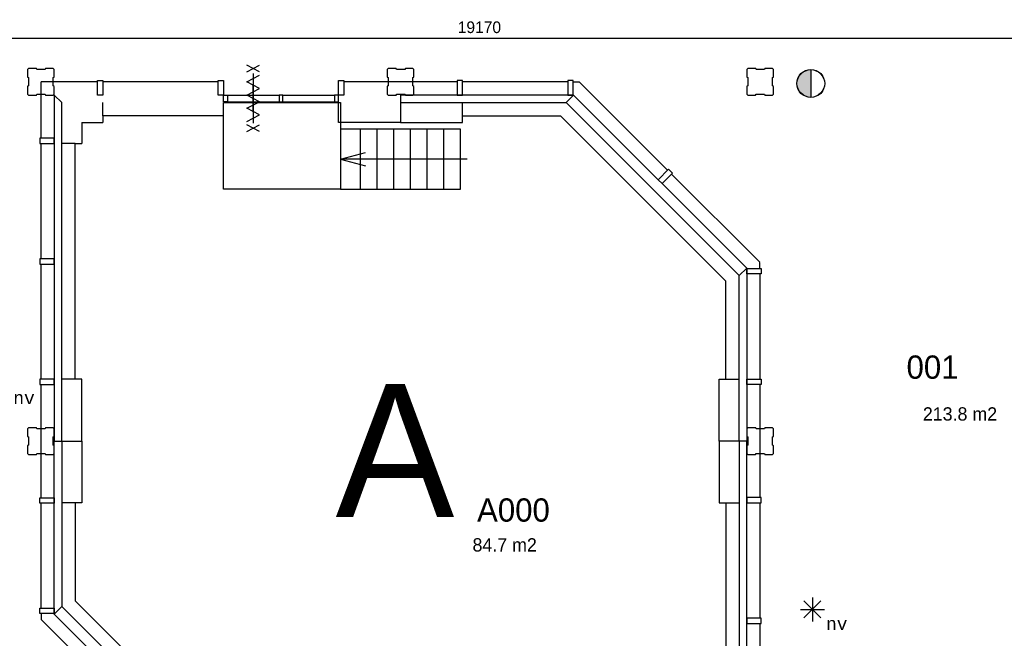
# Model space of a CAD drawing. Extents: x -1826 to 147704, y -44576 to 60962.
# Tile 9 of 75: x 92171 to 106960, y -24631 to -15333. Entities that reach past the tile are written whole.
import ezdxf
from ezdxf.enums import TextEntityAlignment as Align

# ---------------------------------------------------------------- set-up
doc = ezdxf.new("R2010")
doc.units = 0
doc.header["$MEASUREMENT"] = 0
doc.header["$PDMODE"] = 35
doc.header["$PDSIZE"] = -0.5
doc.layers.get('0').update_dxf_attribs({"linetype": 'CONTINUOUS'})
doc.layers.get('DEFPOINTS').update_dxf_attribs({"linetype": 'CONTINUOUS'})
for name, color, linetype in [('AL22----_BINNENWAND', 252, 'CONTINUOUS'), ('AL24----_TRAPPEN', 252, 'CONTINUOUS'), ('AM$1A---_MAATVOERING', 252, 'CONTINUOUS'), ('AT$1A---_TEKST', 252, 'CONTINUOUS'), ('Betonpalen', 252, 'CONTINUOUS'), ('Brandweer', 252, 'CONTINUOUS'), ('LAYER01', 252, 'CONTINUOUS'), ('M2', 252, 'CONTINUOUS')]:
    doc.layers.add(name, color=color, linetype=linetype)
doc.styles.add('B-01', font='b-gbp')
doc.styles.add('MONOTXT', font='MONOTXT')
doc.dimstyles.new('BBA_STAND', dxfattribs={"dimtxt": 175, "dimasz": 1, "dimexe": 1, "dimexo": 0.001, "dimgap": 75, "dimtad": 1, "dimdec": 0, "dimzin": 0, "dimdsep": 46, "dimtxsty": 'B-01', "dimblk": 'NONE', "dimblk1": 'PIJL1', "dimblk2": 'NONE', "dimcen": 1, "dimse1": 1, "dimse2": 1, "dimclrd": 256, "dimclre": 256, "dimclrt": 256, "dimadec": 4, "dimazin": 0, "dimtfac": 1, "dimtdec": 0, "dimtmove": 0, "dimatfit": 2, "dimldrblk": 'PIJL1', "dimfxl": 1, "dimtfillclr": 256, "dimtolj": 1, "dimtzin": 0, "dimarcsym": 0})

# ---------------------------------------------------------------- blocks, each defined once
blk = doc.blocks.new('*D202')
at = {"layer": 'AM$1A---_MAATVOERING', "lineweight": -2, "transparency": 16777216}
blk.add_line((89491, -15610), (108661, -15610), dxfattribs=at)
at = {"layer": 'DEFPOINTS', "color": 0, "transparency": 16777216}
for p in [(89491, -15423), (108661, -15417), (108661, -15610)]:
    blk.add_point(p, dxfattribs=at)
at = {"layer": 'AM$1A---_MAATVOERING', "transparency": 16777216, "insert": (99076, -15448), "char_height": 175, "attachment_point": 5, "style": 'B-01'}
blk.add_mtext('\\A1;19170', dxfattribs=at)
blk = doc.blocks.new('_None')
blk = doc.blocks.new('PIJL1')
at = {"color": 1, "linetype": 'ByBlock'}
blk.add_line((0, 83), (0, -83), dxfattribs=at)
blk.add_solid([(-100, 17), (-100, -17), (0, 0)], dxfattribs=at)

msp = doc.modelspace()

# ---------------------------------------------------------------- hatches: boundary and pattern name
at = {"layer": 'Brandweer'}
msp.add_hatch(color=256, dxfattribs=at).paths.add_polyline_path([(104054, -16500.2), (104054, -16083.8, 1)])

# ---------------------------------------------------------------- linework, layer by layer
at = {"layer": 'AL22----_BINNENWAND'}
for points in [[(93340.7, -16266), (92490.7, -16266)], [(92490.7, -17116), (92490.7, -16266)], [(95150.7, -16266), (93420.7, -16266)], [(97890.7, -16266), (97040.7, -16266)], [(98742.6, -16266), (97890.7, -16266)], [(100402.7, -16266), (98822.6, -16266)], [(100482.7, -16266), (100574.7, -16266)], [(101903.8, -17596.2), (100574.7, -16266)], [(95290.4, -16466), (96065.7, -16466)], [(96125.4, -16466), (96900.9, -16466)], [(100490.8, -16466), (97890.7, -16466)], [(97890.7, -16466), (97890.7, -16580)], [(100376.8, -16580), (100490.8, -16466)], [(95231.2, -16780), (93420.7, -16780), (93420.7, -16580)], [(95290.4, -16565.7), (96065.7, -16565.7)], [(96125.4, -16565.7), (96900.9, -16565.7)], [(97890.7, -16580), (97890.7, -16880), (96960.7, -16880), (96960.7, -16580)], [(97890.7, -16580), (100376.8, -16580)], [(97890.7, -16580), (97890.7, -16880), (98820.7, -16880), (98820.7, -16580)], [(93420.7, -16780), (93420.7, -16880)], [(98820.7, -16780), (100299.6, -16780)], [(100299.6, -16785.3), (102771.3, -19257.1)], [(93104.7, -16880), (93420.7, -16880)], [(93104.7, -16880), (93104.7, -17196)], [(92490.7, -18926), (92490.7, -17196)], [(93004.7, -20736), (93004.7, -17196), (92804.7, -17196)], [(93004.7, -17196), (93104.7, -17196)], [(101960.4, -17652.8), (103286.7, -18977.9)], [(92490.7, -20736.1), (92490.7, -19006)], [(102976.7, -19179.9), (103090.7, -19065.9)], [(103090.7, -19065.9), (103090.7, -21666)], [(103289.5, -19074), (103289.5, -18981.9)], [(102976.7, -21666), (102976.7, -19179.9)], [(103290.7, -19154), (103290.7, -20734)], [(102776.7, -20736), (102776.7, -19257.1)], [(92490.7, -21666), (92490.7, -20816)], [(92804.7, -21666), (93104.7, -21666), (93104.7, -20736), (92804.7, -20736)], [(102976.7, -21666), (102676.7, -21666), (102676.7, -20736), (102976.7, -20736)], [(103290.7, -20814), (103290.7, -21666)], [(92490.7, -22517.9), (92490.7, -21666)], [(92690.7, -24266.1), (92690.7, -21666)], [(92690.7, -21666), (92804.7, -21666)], [(92804.7, -21666), (93104.7, -21666), (93104.7, -22596), (92804.7, -22596)], [(92804.7, -21666), (92804.7, -24152.1)], [(102976.7, -21666), (102676.7, -21666), (102676.7, -22596), (102976.7, -22596)], [(103090.7, -21666), (102976.7, -21666)], [(103290.7, -21666), (103290.7, -22516)], [(92490.7, -24178), (92490.7, -22597.9)], [(93004.7, -22596), (93004.7, -24074.9)], [(102776.7, -22596), (102776.7, -26136), (102976.7, -26136)], [(103290.7, -22595.8), (103290.7, -24326)], [(93010, -24074.9), (95481.8, -26546.7)], [(92804.7, -24152.1), (92690.7, -24266.1)], [(92490.7, -24258), (92490.7, -24350)], [(93820.9, -25679.2), (92490.7, -24350)], [(103290.7, -24406), (103290.7, -26136)]]:
    msp.add_lwpolyline(points, dxfattribs=at)
for points in [[(93420.7, -16466), (93340.7, -16466), (93340.7, -16246), (93420.7, -16246)], [(95230.7, -16466), (95150.7, -16466), (95150.7, -16246), (95230.7, -16246)], [(97040.7, -16466), (96960.7, -16466), (96960.7, -16246), (97040.7, -16246)], [(98822.6, -16246), (98742.6, -16246), (98742.6, -16466), (98822.6, -16466)], [(100482.7, -16246), (100402.7, -16246), (100402.7, -16466), (100482.7, -16466)], [(92804.7, -21666), (92804.7, -16580), (92690.7, -16466), (92690.7, -21666)], [(95230.7, -16466), (95290.4, -16466), (95290.4, -16565.7), (95230.7, -16565.7)], [(96125.4, -16466), (96065.7, -16466), (96065.7, -16565.7), (96125.4, -16565.7)], [(96960.7, -16466), (96900.9, -16466), (96900.9, -16565.7), (96960.7, -16565.7)], [(100490.8, -16466), (103090.7, -19065.9), (102976.8, -19179.7), (100376.9, -16579.8)], [(92690.7, -17196), (92690.7, -17116), (92470.7, -17116), (92470.7, -17196)], [(101819, -17794.2), (101762.4, -17737.6), (101918, -17582.1), (101974.6, -17638.6)], [(92690.7, -19006), (92690.7, -18926), (92470.7, -18926), (92470.7, -19006)], [(103310.7, -19074), (103310.7, -19154), (103090.7, -19154), (103090.7, -19074)], [(92690.7, -20816), (92690.7, -20736), (92470.7, -20736), (92470.7, -20816)], [(103310.7, -20734), (103310.7, -20814), (103090.7, -20814), (103090.7, -20734)], [(102976.7, -21666), (102976.7, -26752), (103090.7, -26866), (103090.7, -21666)], [(92470.7, -22597.9), (92470.7, -22517.9), (92690.7, -22517.9), (92690.7, -22597.9)], [(103090.7, -22516), (103090.7, -22596), (103310.7, -22596), (103310.7, -22516)], [(92470.7, -24258), (92470.7, -24178), (92690.7, -24178), (92690.7, -24258)], [(92690.7, -24266.1), (95290.6, -26866), (95404.4, -26752.1), (92804.5, -24152.2)], [(103090.7, -24326), (103090.7, -24406), (103310.7, -24406), (103310.7, -24326)]]:
    msp.add_lwpolyline(points, close=True, dxfattribs=at)
at = {"layer": 'AL24----_TRAPPEN'}
for points in [[(96990.7, -17880), (95231.2, -17880), (95231.2, -16580), (96990.7, -16580)], [(96990.7, -17880), (98790.7, -17880), (98790.7, -16980), (96990.7, -16980)]]:
    msp.add_lwpolyline(points, close=True, dxfattribs=at)
for points in [[(97290.7, -17880), (97290.7, -16980)], [(97540.7, -17880), (97540.7, -16980)], [(97790.7, -17880), (97790.7, -16980)], [(98040.7, -17880), (98040.7, -16980)], [(98290.7, -17880), (98290.7, -16980)], [(98540.7, -17880), (98540.7, -16980)], [(96990.7, -17430), (97363.7, -17330)], [(98890.7, -17430), (96990.7, -17430)], [(96990.7, -17430), (97363.7, -17530)]]:
    msp.add_lwpolyline(points, dxfattribs=at)
at = {"layer": 'Betonpalen'}
for points in [[(92301.7, -16066.5), (92286.7, -16081.5), (92286.7, -16196.5), (92301.7, -16204.5), (92301.7, -16329.5), (92286.7, -16334.5), (92286.7, -16451.5), (92301.7, -16466.5), (92420.7, -16466.5), (92428.7, -16451.5), (92553.7, -16451.5), (92558.7, -16466.5), (92671.7, -16466.5), (92686.7, -16451.5), (92686.7, -16336.5), (92671.7, -16328.5), (92671.7, -16203.5), (92686.7, -16198.5), (92686.7, -16081.5), (92671.7, -16066.5), (92560.7, -16066.5), (92552.7, -16081.5), (92427.7, -16081.5), (92422.7, -16066.5), (92301.7, -16066.5)], [(97706.7, -16066.2), (97691.7, -16081.2), (97691.7, -16196.2), (97706.7, -16204.2), (97706.7, -16329.2), (97691.7, -16334.2), (97691.7, -16451.2), (97706.7, -16466.2), (97825.7, -16466.2), (97833.7, -16451.2), (97958.7, -16451.2), (97963.7, -16466.2), (98076.7, -16466.2), (98091.7, -16451.2), (98091.7, -16336.2), (98076.7, -16328.2), (98076.7, -16203.2), (98091.7, -16198.2), (98091.7, -16081.2), (98076.7, -16066.2), (97965.7, -16066.2), (97957.7, -16081.2), (97832.7, -16081.2), (97827.7, -16066.2), (97706.7, -16066.2)], [(103106.1, -16066), (103091.1, -16081), (103091.1, -16196), (103106.1, -16204), (103106.1, -16329), (103091.1, -16334), (103091.1, -16451), (103106.1, -16466), (103225.1, -16466), (103233.1, -16451), (103358.1, -16451), (103363.1, -16466), (103476.1, -16466), (103491.1, -16451), (103491.1, -16336), (103476.1, -16328), (103476.1, -16203), (103491.1, -16198), (103491.1, -16081), (103476.1, -16066), (103365.1, -16066), (103357.1, -16081), (103232.1, -16081), (103227.1, -16066), (103106.1, -16066)], [(92301.7, -21466.4), (92286.7, -21481.4), (92286.7, -21596.4), (92301.7, -21604.4), (92301.7, -21729.4), (92286.7, -21734.4), (92286.7, -21851.4), (92301.7, -21866.4), (92420.7, -21866.4), (92428.7, -21851.4), (92553.7, -21851.4), (92558.7, -21866.4), (92671.7, -21866.4), (92686.7, -21851.4), (92686.7, -21736.4), (92671.7, -21728.4), (92671.7, -21603.4), (92686.7, -21598.4), (92686.7, -21481.4), (92671.7, -21466.4), (92560.7, -21466.4), (92552.7, -21481.4), (92427.7, -21481.4), (92422.7, -21466.4), (92301.7, -21466.4)], [(103106.2, -21466), (103091.2, -21481), (103091.2, -21596), (103106.2, -21604), (103106.2, -21729), (103091.2, -21734), (103091.2, -21851), (103106.2, -21866), (103225.2, -21866), (103233.2, -21851), (103358.2, -21851), (103363.2, -21866), (103476.2, -21866), (103491.2, -21851), (103491.2, -21736), (103476.2, -21728), (103476.2, -21603), (103491.2, -21598), (103491.2, -21481), (103476.2, -21466), (103365.2, -21466), (103357.2, -21481), (103232.2, -21481), (103227.2, -21466), (103106.2, -21466)]]:
    msp.add_lwpolyline(points, dxfattribs=at)
at = {"layer": 'Brandweer'}
for p, q in [((104054, -16082.5), (104054, -16501.5)), ((103950.9, -24068.5, 2600), (104205.4, -24322.9, 2600)), ((103950.9, -24324.2, 2600), (104206.7, -24068.5, 2600)), ((104078.2, -24015.8, 2600), (104078.2, -24375.6, 2600)), ((103897.3, -24196.6, 2600), (104259, -24196.6, 2600))]:
    msp.add_line(p, q, dxfattribs=at)
for points in [[(95581.2, -16118.5), (95774.7, -16018.5)], [(95774.7, -16118.5), (95581.2, -16018.5)], [(95581.2, -16862.5), (95774.7, -16763.5), (95581.2, -16664.5), (95774.7, -16565.5), (95581.2, -16466.5), (95774.7, -16367.5), (95581.2, -16268.5), (95774.7, -16169.5)], [(95678.2, -16143.5), (95678.2, -16888.5)], [(95678.2, -16143.5), (95678.2, -16888.5)], [(95678.2, -16716), (95678.2, -16516), (95678.2, -16316)], [(95581.2, -17013.5), (95774.7, -16913.5)], [(95774.7, -17013.5), (95581.2, -16913.5)]]:
    msp.add_lwpolyline(points, dxfattribs=at)
for radius in [209.5, 208.2]:
    msp.add_circle((104054, -16292), radius, dxfattribs=at)

# ---------------------------------------------------------------- texts
at = {"layer": 'AT$1A---_TEKST', "insert": (96915.5, -20807.2), "char_height": 2000, "width": 1683.04, "attachment_point": 1, "rotation": 360, "style": 'B-01'}
msp.add_mtext('A', dxfattribs=at)
at = {"layer": 'Brandweer', "style": 'MONOTXT'}
for p in [(92235.7, -21017.5), (104443.7, -24412, 2600)]:
    msp.add_text('nv', height=185.94, rotation=360, dxfattribs=at).set_placement(p, align=Align.MIDDLE)
at = {"layer": 'LAYER01', "style": 'B-01'}
for s, p in [('001', (105491.8, -20729.8)), ('A000', (99040.7, -22877.5))]:
    msp.add_text(s, height=350, rotation=0, dxfattribs=at).set_placement(p)
at = {"layer": 'M2', "char_height": 200, "width": 1805, "attachment_point": 1, "rotation": 360, "style": 'B-01'}
for s, insert in [('213.8 m2', (105737.3, -21158.5)), ('84.7 m2', (98972.3, -23126.5))]:
    msp.add_mtext(s, dxfattribs=dict(at, insert=insert))

# ---------------------------------------------------------------- dimensions: what is measured, and where the dimension line sits
at = {"layer": 'AM$1A---_MAATVOERING'}
dim = msp.add_linear_dim(base=(108661, -15610.5), p1=(89491.4, -15423.5), p2=(108661, -15417.1), angle=360, dimstyle='BBA_STAND', dxfattribs=at)
dim.commit()
dim.dimension.update_dxf_attribs({"geometry": '*D202', "text_midpoint": (99076.2, -15448)})

doc.saveas('drawing.dxf')
